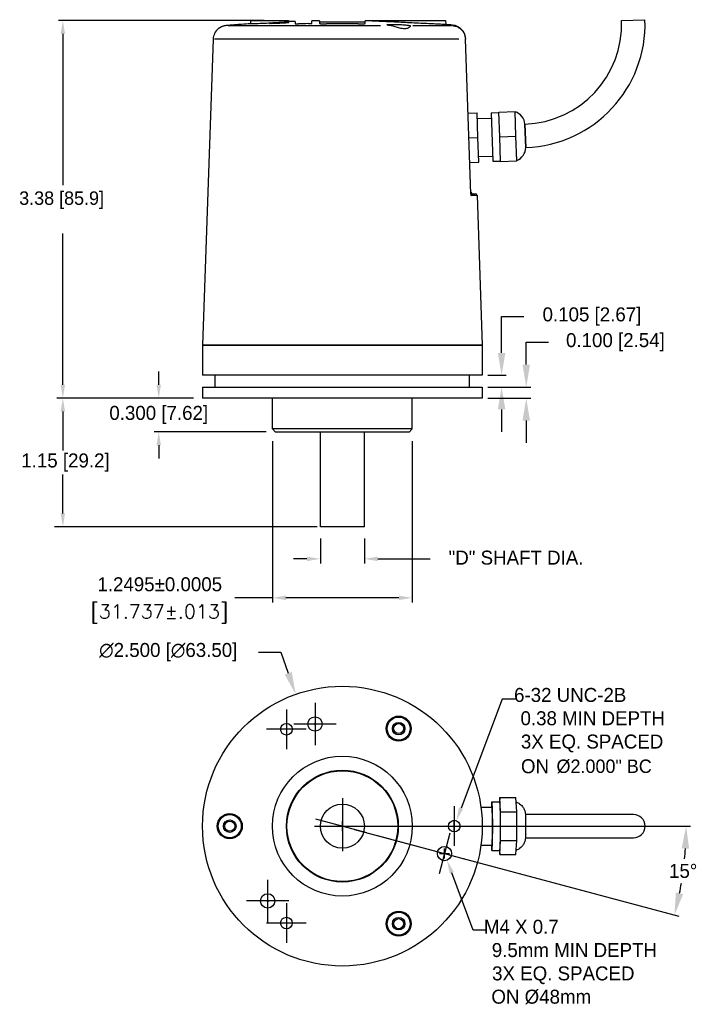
# Model space of a CAD drawing. Extents: x 0.6 to 6.65, y 0.96 to 9.76.
import ezdxf

# ---------------------------------------------------------------- set-up
doc = ezdxf.new("R2010")
doc.units = 0
doc.header["$MEASUREMENT"] = 0
doc.linetypes.add('CHAIN', pattern=[0.7087, 0.4724, -0.0591, 0.1181, -0.0591])
doc.layers.get('0').update_dxf_attribs({"linetype": 'CONTINUOUS'})
doc.layers.get('DEFPOINTS').update_dxf_attribs({"linetype": 'CONTINUOUS'})
for name, color, linetype in [('CENTER_MARK_ANSI_', 7, 'CONTINUOUS'), ('CENTERLINE_ANSI_', 7, 'CONTINUOUS'), ('DIMENSIONS_ANSI_', 3, 'CONTINUOUS'), ('VISIBLE_EDGES_ANSI_', 7, 'CONTINUOUS'), ('VISIBLE_TANGENT_EDGES_ANSI', 7, 'CONTINUOUS')]:
    doc.layers.add(name, color=color, linetype=linetype)
doc.styles.add('LABEL_TEXT__ANSI_', font='txt.shx', dxfattribs={"bigfont": 'bigfont.shx'})
doc.dimstyles.get("Standard").update_dxf_attribs({"dimscale": 0, "dimtxt": 0.125, "dimasz": 0.2, "dimexe": 0.04, "dimexo": 0.05, "dimgap": 0.045, "dimtad": 0, "dimtih": 1, "dimtoh": 1, "dimdec": 3, "dimzin": 0, "dimdsep": 46, "dimtxsty": 'STANDARD', "dimcen": 0.045, "dimadec": 0, "dimazin": 0, "dimtfac": 1, "dimtdec": 4, "dimtofl": 0, "dimtmove": 0, "dimatfit": 3, "dimfxl": 1, "dimtolj": 1, "dimtzin": 0, "dimarcsym": 0})

# ---------------------------------------------------------------- blocks, each defined once
blk = doc.blocks.new('*D9')
at = {"color": 0, "linetype": 'ByBlock'}
for p, q in [((3.5904, 2.5218), (6.4878, 1.7454)), ((3.5942, 2.5509), (6.5939, 2.5509))]:
    blk.add_line(p, q, dxfattribs=at)
for start, end in [(354.5179, 356.26936), (348.73064, 350.47269)]:
    blk.add_arc((3.4817, 2.5509), 3.0722, start, end, dxfattribs=at)
for points in [[(6.514, 2.3521), (6.5807, 2.3499), (6.5539, 2.5509)], [(6.5271, 1.9429), (6.4622, 1.9581), (6.4492, 1.7557)]]:
    blk.add_solid(points, dxfattribs=at)
at = {"layer": 'DEFPOINTS', "color": 0, "linetype": 'ByBlock'}
for p in [(3.4817, 2.5509), (3.5421, 2.5347), (3.5442, 2.5509), (6.5072, 2.0174)]:
    blk.add_point(p, dxfattribs=at)
at = {"color": 0, "linetype": 'ByBlock', "insert": (6.5276, 2.1499), "char_height": 0.125, "attachment_point": 5}
blk.add_mtext('\\A1;15°', dxfattribs=at)
blk = doc.blocks.new('*D10')
at = {"color": 0, "linetype": 'ByBlock'}
for p, q in [((4.9048, 6.7801), (4.9048, 7.1055)), ((4.9048, 7.1055), (5.1048, 7.1055)), ((4.7817, 6.5801), (4.9448, 6.5801)), ((4.7817, 6.4751), (4.9448, 6.4751)), ((4.9048, 6.2751), (4.9048, 6.0751))]:
    blk.add_line(p, q, dxfattribs=at)
for points in [[(4.8714, 6.7801), (4.9381, 6.7801), (4.9048, 6.5801)], [(4.8714, 6.2751), (4.9381, 6.2751), (4.9048, 6.4751)]]:
    blk.add_solid(points, dxfattribs=at)
at = {"layer": 'DEFPOINTS', "color": 0, "linetype": 'ByBlock'}
for p in [(4.7317, 6.5801), (4.9048, 6.5801), (4.7317, 6.4751)]:
    blk.add_point(p, dxfattribs=at)
at = {"color": 0, "linetype": 'ByBlock', "insert": (5.7123, 7.1055), "char_height": 0.125, "attachment_point": 5}
blk.add_mtext('\\A1;0.105 [2.67]', dxfattribs=at)
blk = doc.blocks.new('*D11')
at = {"color": 0, "linetype": 'ByBlock'}
for p, q in [((5.125, 6.6751), (5.125, 6.8751)), ((5.125, 6.8751), (5.325, 6.8751)), ((4.7817, 6.4751), (5.165, 6.4751)), ((4.7817, 6.3751), (5.165, 6.3751)), ((5.125, 6.1751), (5.125, 5.9751))]:
    blk.add_line(p, q, dxfattribs=at)
for points in [[(5.0916, 6.6751), (5.1583, 6.6751), (5.125, 6.4751)], [(5.0916, 6.1751), (5.1583, 6.1751), (5.125, 6.3751)]]:
    blk.add_solid(points, dxfattribs=at)
at = {"layer": 'DEFPOINTS', "color": 0, "linetype": 'ByBlock'}
for p in [(4.7317, 6.4751), (5.125, 6.4751), (4.7317, 6.3751)]:
    blk.add_point(p, dxfattribs=at)
at = {"color": 0, "linetype": 'ByBlock', "insert": (5.922, 6.8751), "char_height": 0.125, "attachment_point": 5}
blk.add_mtext('\\A1;0.100 [2.54]', dxfattribs=at)
blk = doc.blocks.new('*D12')
at = {"color": 0, "linetype": 'ByBlock'}
for p, q in [((2.731, 4.1063), (2.931, 4.1063)), ((2.931, 4.1063), (2.9978, 3.9177)), ((3.4817, 2.5059), (3.4817, 2.5959)), ((3.4367, 2.5509), (3.5267, 2.5509))]:
    blk.add_line(p, q, dxfattribs=at)
blk.add_solid([(3.0292, 3.9289), (2.9663, 3.9066), (3.0645, 3.7292)], dxfattribs=at)
at = {"layer": 'DEFPOINTS', "color": 0, "linetype": 'ByBlock'}
for p in [(3.0645, 3.7292), (3.8989, 1.3725)]:
    blk.add_point(p, dxfattribs=at)
at = {"color": 0, "linetype": 'ByBlock', "insert": (1.9256, 4.1063), "char_height": 0.125, "attachment_point": 5}
blk.add_mtext('\\A1;∅2.500 [∅63.50]', dxfattribs=at)

msp = doc.modelspace()

# ---------------------------------------------------------------- linework, layer by layer
at = {"color": 0, "linetype": 'ByBlock'}
for p, q in [((2.7817, 9.7501), (0.9437, 9.7501)), ((0.9837, 9.6301), (0.9837, 8.278)), ((0.9837, 6.4951), (0.9837, 7.8472)), ((1.8405, 6.4951), (1.8405, 6.6151)), ((2.1488, 6.3751), (1.8005, 6.3751)), ((3.4317, 6.3751), (2.2317, 6.3751)), ((0.9837, 6.2551), (0.9837, 5.9076)), ((2.8008, 6.0751), (1.8005, 6.0751)), ((2.8569, 5.9906), (2.8569, 4.5509)), ((4.1064, 5.9906), (4.1064, 4.5509)), ((1.8405, 5.9551), (1.8405, 5.8351)), ((0.9837, 5.3451), (0.9837, 5.6926)), ((3.2569, 5.2251), (0.9088, 5.2251)), ((3.2848, 5.1225), (3.2848, 4.8991)), ((3.6785, 5.1225), (3.6785, 4.8991)), ((3.1648, 4.9391), (3.0448, 4.9391)), ((3.7985, 4.9391), (4.2674, 4.9391)), ((2.8569, 4.5909), (2.5201, 4.5909)), ((3.9864, 4.5909), (2.9769, 4.5909)), ((4.9087, 3.6842), (4.5423, 2.7118)), ((5.0287, 3.6842), (4.9087, 3.6842)), ((4.4817, 2.5059), (4.4817, 2.5959)), ((4.4367, 2.5509), (4.5267, 2.5509)), ((4.3494, 2.3063), (4.4394, 2.3063)), ((4.3944, 2.2613), (4.3944, 2.3513)), ((4.652, 1.6206), (4.4591, 2.1341)), ((4.772, 1.6206), (4.652, 1.6206))]:
    msp.add_line(p, q, dxfattribs=at)
for points in [[(0.9637, 9.6301), (1.0037, 9.6301), (0.9837, 9.7501)], [(0.9637, 6.4951), (1.0037, 6.4951), (0.9837, 6.3751)], [(1.8205, 6.4951), (1.8605, 6.4951), (1.8405, 6.3751)], [(0.9637, 6.2551), (1.0037, 6.2551), (0.9837, 6.3751)], [(1.8205, 5.9551), (1.8605, 5.9551), (1.8405, 6.0751)], [(0.9637, 5.3451), (1.0037, 5.3451), (0.9837, 5.2251)], [(3.1648, 4.9591), (3.1648, 4.9191), (3.2848, 4.9391)], [(3.7985, 4.9591), (3.7985, 4.9191), (3.6785, 4.9391)], [(2.9769, 4.6109), (2.9769, 4.5709), (2.8569, 4.5909)], [(3.9864, 4.6109), (3.9864, 4.5709), (4.1064, 4.5909)], [(4.5236, 2.7189), (4.5611, 2.7048), (4.5, 2.5995)], [(4.4778, 2.1411), (4.4404, 2.127), (4.4169, 2.2464)]]:
    msp.add_solid(points, dxfattribs=at)
at = {"layer": 'CENTER_MARK_ANSI_', "linetype": 'CHAIN'}
for p, q in [((3.2371, 3.6528), (3.2371, 3.2744)), ((2.9817, 3.5941), (2.9817, 3.2397)), ((3.4263, 3.4636), (3.0479, 3.4636)), ((3.1589, 3.4169), (2.8045, 3.4169)), ((3.4817, 2.8009), (3.4817, 2.3008)), ((4.4817, 2.7281), (4.4817, 2.3737)), ((4.4433, 2.4891), (4.3454, 2.1236)), ((2.8136, 2.0719), (2.8136, 1.6935)), ((3.0028, 1.8827), (2.6244, 1.8827)), ((2.9817, 1.862), (2.9817, 1.5076)), ((3.1589, 1.6848), (2.8045, 1.6848))]:
    msp.add_line(p, q, dxfattribs=at)
at = {"layer": 'CENTERLINE_ANSI_', "linetype": 'CHAIN'}
for p, q in [((3.2402, 2.6156), (4.5771, 2.2573)), ((3.2316, 2.5509), (4.6589, 2.5509))]:
    msp.add_line(p, q, dxfattribs=at)
at = {"layer": 'DEFPOINTS', "color": 0, "linetype": 'ByBlock'}
for p in [(0.9837, 9.7501), (2.8317, 9.7501), (2.2317, 6.8501), (4.7317, 6.8501), (3.4817, 6.4751), (0.9837, 6.3751), (1.8405, 6.3751), (2.2317, 6.3751), (3.4817, 6.3751), (3.4817, 6.3751), (3.4817, 6.3751), (2.8819, 6.0751), (3.3568, 5.2251), (3.4097, 5.2251), (3.6065, 5.2251), (3.6785, 4.9391), (4.1064, 4.5909), (4.5, 2.5995), (4.4634, 2.5022), (4.3719, 2.3662), (4.4169, 2.2464)]:
    msp.add_point(p, dxfattribs=at)
at = {"layer": 'DIMENSIONS_ANSI_'}
for p, q in [((2.1509, 6.3751), (0.9285, 6.3751)), ((4.1064, 6.1001), (2.8569, 6.1001))]:
    msp.add_line(p, q, dxfattribs=at)
msp.add_circle((3.4817, 2.5509), 0.1968, dxfattribs=at)
at = {"layer": 'VISIBLE_EDGES_ANSI_'}
for p, q in [((2.6619, 9.7501), (2.6609, 9.7203)), ((2.6619, 9.7501), (3.0014, 9.7501)), ((3.0014, 9.7501), (3.0018, 9.7388)), ((3.0587, 9.7426), (3.0587, 9.721)), ((3.2087, 9.7254), (3.2087, 9.7469)), ((3.2787, 9.7483), (3.2787, 9.7237)), ((3.2787, 9.7383), (3.6847, 9.7383)), ((3.6847, 9.7237), (3.6847, 9.7483)), ((3.7048, 9.7501), (4.4046, 9.7501)), ((3.7048, 9.7501), (3.7048, 9.748)), ((4.4046, 9.7501), (4.4058, 9.7144)), ((5.9773, 9.7504), (6.1862, 9.7576)), ((2.3272, 9.5847), (2.2317, 6.8501)), ((4.5818, 9.5893), (4.5819, 9.5841)), ((4.5819, 9.5847), (4.5819, 9.5841)), ((4.6302, 8.2021), (4.5819, 9.5841)), ((4.605, 8.9224), (4.685, 8.9251)), ((4.6927, 8.7049), (4.685, 8.9251)), ((4.81, 8.9261), (4.88, 8.9286)), ((4.81, 8.9261), (4.8252, 8.4924)), ((4.8799, 8.932), (5.0248, 8.937)), ((4.8876, 8.7117), (4.8799, 8.932)), ((5.0325, 8.7167), (5.0248, 8.937)), ((4.6868, 8.8748), (4.8117, 8.8791)), ((5.1136, 8.8241), (5.1209, 8.6153)), ((4.8876, 8.7117), (5.0325, 8.7167)), ((4.8953, 8.4914), (4.8876, 8.7117)), ((5.0402, 8.4965), (5.0325, 8.7167)), ((4.6127, 8.7021), (4.6927, 8.7049)), ((4.7004, 8.4846), (4.6927, 8.7049)), ((4.6986, 8.535), (4.8235, 8.5393)), ((4.6204, 8.4818), (4.7004, 8.4846)), ((4.8252, 8.4924), (4.8951, 8.4948)), ((4.8953, 8.4914), (5.0402, 8.4965)), ((4.6302, 8.2021), (4.6305, 8.1935)), ((4.6453, 8.2021), (4.6694, 8.2021)), ((4.685, 8.187), (4.7317, 6.8501)), ((2.2317, 6.8501), (4.7317, 6.8501)), ((2.2317, 6.8501), (2.2317, 6.5801)), ((4.7317, 6.8501), (2.2317, 6.8501)), ((4.7317, 6.8501), (4.7317, 6.5801)), ((4.7317, 6.5801), (2.2317, 6.5801)), ((2.3442, 6.4751), (2.3442, 6.5801)), ((4.6192, 6.4751), (4.6192, 6.5801)), ((2.2317, 6.4751), (4.7317, 6.4751)), ((2.2317, 6.4751), (2.2317, 6.3751)), ((4.7317, 6.4751), (4.7317, 6.3751)), ((4.7317, 6.3751), (2.2317, 6.3751)), ((2.8569, 6.1001), (2.8569, 6.3751)), ((4.1064, 6.1001), (4.1064, 6.3751)), ((2.8819, 6.0751), (2.8569, 6.1001)), ((2.8819, 6.0751), (4.0814, 6.0751)), ((3.2848, 5.2251), (3.2848, 6.0751)), ((3.6785, 5.2251), (3.6785, 6.0751)), ((4.1064, 6.1001), (4.0814, 6.0751)), ((3.6785, 5.2251), (3.2848, 5.2251)), ((4.8176, 2.7679), (4.8876, 2.7679)), ((4.8876, 2.8054), (4.8853, 2.7679)), ((4.8953, 2.6781), (4.8876, 2.8054)), ((4.8876, 2.8054), (5.0325, 2.8054)), ((5.0402, 2.6781), (5.0325, 2.8054)), ((4.7201, 2.7209), (4.8176, 2.7209)), ((4.8953, 2.4236), (4.8953, 2.6781)), ((4.8953, 2.6781), (5.0402, 2.6781)), ((5.0402, 2.4236), (5.0402, 2.6781)), ((6.0824, 2.6554), (5.1181, 2.6554)), ((4.7201, 2.3809), (4.8176, 2.3809)), ((4.8876, 2.2964), (4.8953, 2.4236)), ((4.8953, 2.4236), (5.0402, 2.4236)), ((5.0325, 2.2964), (5.0402, 2.4236)), ((5.1181, 2.4464), (6.0824, 2.4464)), ((4.8176, 2.3339), (4.8876, 2.3339)), ((4.8853, 2.3339), (4.8876, 2.2964)), ((4.8876, 2.2964), (5.0325, 2.2964))]:
    msp.add_line(p, q, dxfattribs=at)
at = {"layer": 'VISIBLE_EDGES_ANSI_', "flags": 128}
for points in [[(2.4461, 9.7049), (2.4406, 9.7043), (2.4353, 9.7035), (2.4301, 9.7025), (2.425, 9.7014), (2.4202, 9.7002), (2.4155, 9.6988), (2.4111, 9.6973), (2.4068, 9.6957), (2.4028, 9.694), (2.399, 9.6924), (2.3954, 9.6906), (2.392, 9.6889), (2.3889, 9.6872), (2.386, 9.6856), (2.3833, 9.684), (2.3809, 9.6825), (2.3788, 9.6811), (2.3769, 9.6798), (2.3753, 9.6787), (2.374, 9.6777), (2.3729, 9.6769), (2.3722, 9.6764), (2.3717, 9.676), (2.3716, 9.6759)], [(2.5795, 9.7161), (2.5792, 9.7161), (2.5783, 9.716), (2.5768, 9.7158), (2.5746, 9.7157), (2.5718, 9.7154), (2.5684, 9.7151), (2.5644, 9.7148), (2.5599, 9.7144), (2.555, 9.714), (2.5498, 9.7136), (2.5441, 9.7131), (2.5379, 9.7126), (2.5312, 9.712), (2.5242, 9.7114), (2.5168, 9.7108), (2.5092, 9.7102), (2.5013, 9.7095), (2.4934, 9.7088), (2.4855, 9.7082), (2.4776, 9.7075), (2.4698, 9.7069), (2.4619, 9.7062), (2.454, 9.7055), (2.4461, 9.7049)], [(3.0018, 9.7388), (3.0007, 9.7384), (2.9973, 9.7379), (2.9916, 9.7372), (2.9836, 9.7365), (2.9735, 9.7357), (2.9617, 9.7348), (2.9485, 9.7338), (2.9336, 9.7328), (2.9169, 9.7317), (2.899, 9.7306), (2.88, 9.7294), (2.8605, 9.7283), (2.841, 9.7272), (2.8218, 9.7262), (2.8023, 9.7251), (2.7828, 9.7242), (2.7639, 9.7232), (2.7459, 9.7224), (2.7292, 9.7217), (2.7143, 9.7211), (2.7011, 9.7206), (2.6892, 9.7202), (2.6791, 9.72), (2.6711, 9.7198), (2.6654, 9.7199), (2.662, 9.72), (2.6609, 9.7203)], [(2.8307, 9.7233), (2.833, 9.7242), (2.8399, 9.7253), (2.8509, 9.7265), (2.8651, 9.7276), (2.8826, 9.7289), (2.9019, 9.73), (2.9215, 9.731), (2.9411, 9.7318), (2.9598, 9.7323), (2.9757, 9.7326), (2.9884, 9.7326), (2.9975, 9.7324), (3.0021, 9.7318), (3.0021, 9.7311), (2.9975, 9.7301), (2.9884, 9.7289), (2.9758, 9.7278), (2.9599, 9.7266), (2.9413, 9.7254), (2.9216, 9.7243), (2.9021, 9.7234), (2.8827, 9.7227), (2.8652, 9.7223), (2.851, 9.7221), (2.8399, 9.7223), (2.833, 9.7227), (2.8307, 9.7233)], [(3.0587, 9.721), (3.0588, 9.7209), (3.059, 9.7208), (3.0593, 9.7207), (3.0597, 9.7206), (3.0603, 9.7205), (3.061, 9.7204), (3.0619, 9.7203), (3.0629, 9.7202), (3.064, 9.7201), (3.0652, 9.7201), (3.0664, 9.72), (3.0678, 9.72), (3.0692, 9.72), (3.0708, 9.7199), (3.0724, 9.7199), (3.0741, 9.7199), (3.0759, 9.7199), (3.0778, 9.7199), (3.0798, 9.7199), (3.0817, 9.72), (3.0837, 9.72), (3.0857, 9.7201), (3.0877, 9.7201), (3.0897, 9.7202)], [(3.1777, 9.7227), (3.1797, 9.7228), (3.1817, 9.7228), (3.1837, 9.7229), (3.1857, 9.723), (3.1876, 9.7231), (3.1896, 9.7232), (3.1914, 9.7233), (3.1933, 9.7234), (3.195, 9.7235), (3.1966, 9.7236), (3.1982, 9.7237), (3.1996, 9.7238), (3.201, 9.7239), (3.2022, 9.7241), (3.2034, 9.7242), (3.2045, 9.7243), (3.2055, 9.7245), (3.2063, 9.7246), (3.2071, 9.7247), (3.2076, 9.7249), (3.2081, 9.725), (3.2084, 9.7251), (3.2086, 9.7253), (3.2087, 9.7254)], [(3.2787, 9.7237), (3.2788, 9.7235), (3.2792, 9.7232), (3.2799, 9.723), (3.2808, 9.7227), (3.282, 9.7225), (3.2834, 9.7223), (3.2851, 9.7221), (3.2871, 9.7218), (3.2893, 9.7216), (3.2916, 9.7215), (3.2942, 9.7213), (3.2969, 9.7211), (3.2997, 9.721), (3.3028, 9.7209), (3.3061, 9.7208), (3.3096, 9.7207), (3.3132, 9.7206), (3.317, 9.7205), (3.3208, 9.7205), (3.3248, 9.7204), (3.3288, 9.7204), (3.3328, 9.7204), (3.3368, 9.7205), (3.3407, 9.7205)], [(3.6227, 9.7205), (3.6266, 9.7205), (3.6306, 9.7204), (3.6346, 9.7204), (3.6386, 9.7204), (3.6426, 9.7205), (3.6464, 9.7205), (3.6502, 9.7206), (3.6538, 9.7207), (3.6573, 9.7208), (3.6606, 9.7209), (3.6637, 9.721), (3.6665, 9.7211), (3.6692, 9.7213), (3.6718, 9.7215), (3.6741, 9.7216), (3.6763, 9.7218), (3.6783, 9.7221), (3.68, 9.7223), (3.6814, 9.7225), (3.6826, 9.7227), (3.6835, 9.723), (3.6842, 9.7232), (3.6846, 9.7235), (3.6847, 9.7237)], [(4.4058, 9.7144), (4.4052, 9.7144), (4.4036, 9.7145), (4.4008, 9.7146), (4.3968, 9.7148), (4.3917, 9.7151), (4.3855, 9.7154), (4.3781, 9.7157), (4.3696, 9.7161), (4.3601, 9.7166), (4.3495, 9.7171), (4.3381, 9.7176), (4.326, 9.7182), (4.3131, 9.7188), (4.2997, 9.7195), (4.2853, 9.7202), (4.27, 9.7209), (4.2539, 9.7217), (4.2369, 9.7225), (4.2193, 9.7233), (4.2011, 9.7242), (4.1823, 9.7251), (4.1631, 9.726), (4.1436, 9.727), (4.1239, 9.7279), (4.1041, 9.7289), (4.0844, 9.7298), (4.0649, 9.7307), (4.0456, 9.7317), (4.0262, 9.7326), (4.0065, 9.7335), (3.9867, 9.7345), (3.967, 9.7354), (3.9475, 9.7364), (3.9283, 9.7373), (3.9096, 9.7382), (3.8913, 9.739), (3.8737, 9.7399), (3.8567, 9.7407), (3.8406, 9.7415), (3.8253, 9.7422), (3.8109, 9.7429), (3.7975, 9.7435), (3.7846, 9.7442), (3.7724, 9.7447), (3.761, 9.7453), (3.7505, 9.7458), (3.741, 9.7462), (3.7324, 9.7466), (3.7251, 9.747), (3.7188, 9.7473), (3.7138, 9.7475), (3.7098, 9.7477), (3.707, 9.7479), (3.7053, 9.7479), (3.7048, 9.748)], [(3.8807, 9.7117), (3.8814, 9.7126), (3.8836, 9.7134), (3.8874, 9.7141), (3.8927, 9.7147), (3.8993, 9.7152), (3.907, 9.7156), (3.9156, 9.7159), (3.9254, 9.716), (3.9363, 9.7161), (3.948, 9.716), (3.9602, 9.7157), (3.9727, 9.7154), (3.9849, 9.7149), (3.9972, 9.7143), (4.0096, 9.7136), (4.0219, 9.7129), (4.0335, 9.712), (4.0444, 9.711), (4.0542, 9.7101), (4.0628, 9.7091), (4.0704, 9.708), (4.077, 9.707), (4.0823, 9.7059), (4.0861, 9.7049)], [(3.9129, 9.7049), (3.9105, 9.7051), (3.9082, 9.7054), (3.9059, 9.7057), (3.9037, 9.706), (3.9016, 9.7063), (3.8995, 9.7066), (3.8975, 9.7069), (3.8956, 9.7072), (3.8939, 9.7075), (3.8922, 9.7078), (3.8906, 9.7081), (3.8891, 9.7083), (3.8878, 9.7086), (3.8865, 9.7089), (3.8854, 9.7092), (3.8844, 9.7095), (3.8836, 9.7098), (3.8828, 9.7101), (3.8822, 9.7104), (3.8816, 9.7107), (3.8812, 9.7109), (3.8809, 9.7112), (3.8807, 9.7114), (3.8807, 9.7117)], [(4.0861, 9.7049), (4.0884, 9.7032), (4.089, 9.7006), (4.088, 9.6974), (4.0855, 9.6937), (4.0817, 9.69), (4.0767, 9.6864), (4.0707, 9.683), (4.0636, 9.6801), (4.0556, 9.6779), (4.0467, 9.6764), (4.0369, 9.6759), (4.0265, 9.6764), (4.016, 9.6777), (4.0053, 9.6798), (3.9947, 9.6824), (3.9843, 9.6854), (3.974, 9.6885), (3.9641, 9.6917), (3.9544, 9.6947), (3.9451, 9.6975), (3.9363, 9.7001), (3.9279, 9.7022), (3.9201, 9.7038), (3.9129, 9.7049)], [(4.4673, 9.7049), (4.4747, 9.704), (4.4821, 9.7027), (4.4894, 9.7009), (4.4966, 9.6987), (4.5037, 9.6961), (4.5106, 9.693), (4.5173, 9.6896), (4.5237, 9.6857), (4.53, 9.6815), (4.536, 9.6769), (4.5417, 9.6719), (4.5471, 9.6666), (4.5521, 9.661), (4.5568, 9.6551), (4.5612, 9.6489), (4.5652, 9.6425), (4.5688, 9.6358), (4.572, 9.6289), (4.5747, 9.6218), (4.5771, 9.6146), (4.5789, 9.6072), (4.5804, 9.5998), (4.5814, 9.5923), (4.5819, 9.5847)], [(4.6305, 8.1935), (4.6305, 8.1932), (4.6305, 8.1928), (4.6305, 8.1925), (4.6306, 8.1922), (4.6306, 8.1918), (4.6306, 8.1915), (4.6306, 8.1912), (4.6307, 8.1909), (4.6307, 8.1906), (4.6307, 8.1903), (4.6308, 8.19), (4.6308, 8.1897), (4.6309, 8.1894), (4.6309, 8.1892), (4.6309, 8.1889), (4.631, 8.1887), (4.631, 8.1884), (4.6311, 8.1882), (4.6311, 8.188), (4.6312, 8.1878), (4.6312, 8.1876), (4.6313, 8.1874), (4.6314, 8.1872), (4.6314, 8.187)], [(5.0348, 2.7671), (5.0439, 2.7634), (5.0521, 2.7594), (5.0594, 2.7551), (5.0659, 2.7507), (5.0765, 2.7421), (5.0847, 2.7339), (5.0909, 2.7266), (5.0957, 2.7202), (5.0994, 2.7145), (5.1023, 2.7095), (5.1065, 2.7011), (5.1093, 2.6946), (5.1112, 2.6894), (5.1125, 2.6852), (5.1143, 2.6785), (5.1154, 2.6737), (5.1167, 2.6668), (5.1174, 2.6618), (5.1179, 2.6577), (5.1185, 2.6506), (5.1194, 2.637), (5.1197, 2.6296), (5.12, 2.6217)], [(5.12, 2.4801), (5.1197, 2.4722), (5.1194, 2.4648), (5.1185, 2.4511), (5.1179, 2.4441), (5.1175, 2.4401), (5.1167, 2.4351), (5.1154, 2.428), (5.1144, 2.4233), (5.1126, 2.4167), (5.1111, 2.4123), (5.1092, 2.4071), (5.1065, 2.4006), (5.1023, 2.3923), (5.0994, 2.3873), (5.0957, 2.3816), (5.0909, 2.3751), (5.0847, 2.3678), (5.0765, 2.3597), (5.0659, 2.351), (5.0594, 2.3466), (5.052, 2.3424), (5.0438, 2.3383), (5.0348, 2.3347)]]:
    msp.add_lwpolyline(points, dxfattribs=at)
at = {"layer": 'VISIBLE_EDGES_ANSI_'}
for points in [[(3.6227, 9.7205, 0), (3.6205, 9.7205, 0), (3.6183, 9.7205, 0), (3.6161, 9.7206, 0), (3.6139, 9.7206, 0), (3.6117, 9.7206, 0), (3.6095, 9.7206, 0), (3.6073, 9.7207, 0), (3.6051, 9.7207, 0), (3.6029, 9.7207, 0), (3.6007, 9.7207, 0), (3.5985, 9.7208, 0), (3.5963, 9.7208, 0), (3.5941, 9.7208, 0), (3.5918, 9.7208, 0), (3.5896, 9.7208, 0), (3.5874, 9.7209, 0), (3.5852, 9.7209, 0), (3.583, 9.7209, 0), (3.5808, 9.7209, 0), (3.5786, 9.7209, 0), (3.5764, 9.7209, 0), (3.5742, 9.721, 0), (3.572, 9.721, 0), (3.5698, 9.721, 0), (3.5676, 9.721, 0), (3.5654, 9.721, 0), (3.5632, 9.721, 0), (3.561, 9.7211, 0), (3.5588, 9.7211, 0), (3.5566, 9.7211, 0), (3.5544, 9.7211, 0), (3.5522, 9.7211, 0), (3.55, 9.7211, 0), (3.5478, 9.7211, 0), (3.5456, 9.7211, 0), (3.5434, 9.7212, 0), (3.5412, 9.7212, 0), (3.539, 9.7212, 0), (3.5368, 9.7212, 0), (3.5346, 9.7212, 0), (3.5324, 9.7212, 0), (3.5302, 9.7212, 0), (3.528, 9.7212, 0), (3.5258, 9.7212, 0), (3.5236, 9.7212, 0), (3.5213, 9.7213, 0), (3.5191, 9.7213, 0), (3.5169, 9.7213, 0), (3.5147, 9.7213, 0), (3.5125, 9.7213, 0), (3.5103, 9.7213, 0), (3.5081, 9.7213, 0), (3.5059, 9.7213, 0), (3.5037, 9.7213, 0), (3.5015, 9.7213, 0), (3.4993, 9.7213, 0), (3.4971, 9.7213, 0), (3.4949, 9.7213, 0), (3.4927, 9.7213, 0), (3.4905, 9.7213, 0), (3.4883, 9.7213, 0), (3.4861, 9.7213, 0), (3.4839, 9.7213, 0), (3.4817, 9.7213, 0), (3.4795, 9.7213, 0), (3.4773, 9.7213, 0), (3.4751, 9.7213, 0), (3.4729, 9.7213, 0), (3.4707, 9.7213, 0), (3.4685, 9.7213, 0), (3.4663, 9.7213, 0), (3.4641, 9.7213, 0), (3.4619, 9.7213, 0), (3.4597, 9.7213, 0), (3.4575, 9.7213, 0), (3.4553, 9.7213, 0), (3.4531, 9.7213, 0), (3.4508, 9.7213, 0), (3.4487, 9.7213, 0), (3.4464, 9.7213, 0), (3.4442, 9.7213, 0), (3.442, 9.7213, 0), (3.4398, 9.7212, 0), (3.4376, 9.7212, 0), (3.4354, 9.7212, 0), (3.4332, 9.7212, 0), (3.431, 9.7212, 0), (3.4288, 9.7212, 0), (3.4266, 9.7212, 0), (3.4244, 9.7212, 0), (3.4222, 9.7212, 0), (3.42, 9.7212, 0), (3.4178, 9.7211, 0), (3.4156, 9.7211, 0), (3.4134, 9.7211, 0), (3.4112, 9.7211, 0), (3.409, 9.7211, 0), (3.4068, 9.7211, 0), (3.4046, 9.7211, 0), (3.4024, 9.7211, 0), (3.4002, 9.721, 0), (3.398, 9.721, 0), (3.3958, 9.721, 0), (3.3936, 9.721, 0), (3.3914, 9.721, 0), (3.3892, 9.721, 0), (3.387, 9.7209, 0), (3.3848, 9.7209, 0), (3.3826, 9.7209, 0), (3.3803, 9.7209, 0), (3.3782, 9.7209, 0), (3.3759, 9.7209, 0), (3.3737, 9.7208, 0), (3.3715, 9.7208, 0), (3.3693, 9.7208, 0), (3.3671, 9.7208, 0), (3.3649, 9.7208, 0), (3.3627, 9.7207, 0), (3.3605, 9.7207, 0), (3.3583, 9.7207, 0), (3.3561, 9.7207, 0), (3.3539, 9.7206, 0), (3.3517, 9.7206, 0), (3.3495, 9.7206, 0), (3.3473, 9.7206, 0), (3.3451, 9.7205, 0), (3.3429, 9.7205, 0), (3.3407, 9.7205, 0)], [(4.8129, 2.3809, 0), (4.8131, 2.3763, 0), (4.8133, 2.3718, 0), (4.8136, 2.3677, 0), (4.8138, 2.3637, 0), (4.814, 2.36, 0), (4.8142, 2.3565, 0), (4.8145, 2.3532, 0), (4.8147, 2.3502, 0), (4.815, 2.3474, 0), (4.8152, 2.3449, 0), (4.8155, 2.3426, 0), (4.8157, 2.3406, 0), (4.816, 2.3389, 0), (4.8163, 2.3374, 0), (4.8165, 2.3362, 0), (4.8168, 2.3352, 0), (4.817, 2.3345, 0), (4.8173, 2.334, 0), (4.8176, 2.3339, 0), (4.8178, 2.334, 0), (4.8181, 2.3343, 0), (4.8184, 2.335, 0), (4.8186, 2.3358, 0), (4.8189, 2.337, 0), (4.8191, 2.3384, 0), (4.8194, 2.3401, 0), (4.8197, 2.342, 0), (4.8199, 2.3442, 0), (4.8202, 2.3467, 0), (4.8204, 2.3493, 0), (4.8207, 2.3523, 0), (4.8209, 2.3555, 0), (4.8211, 2.3589, 0), (4.8214, 2.3626, 0), (4.8216, 2.3665, 0), (4.8218, 2.3706, 0), (4.822, 2.3749, 0), (4.8223, 2.3795, 0), (4.8225, 2.3842, 0), (4.8227, 2.3892, 0), (4.8228, 2.3944, 0), (4.823, 2.3997, 0), (4.8232, 2.4053, 0), (4.8234, 2.411, 0), (4.8236, 2.4169, 0), (4.8237, 2.423, 0), (4.8239, 2.4292, 0), (4.824, 2.4355, 0), (4.8242, 2.442, 0), (4.8243, 2.4487, 0), (4.8244, 2.4554, 0), (4.8245, 2.4623, 0), (4.8246, 2.4693, 0), (4.8247, 2.4764, 0), (4.8248, 2.4836, 0), (4.8249, 2.4909, 0), (4.825, 2.4982, 0), (4.825, 2.5056, 0), (4.8251, 2.5131, 0), (4.8251, 2.5206, 0), (4.8251, 2.5281, 0), (4.8252, 2.5357, 0), (4.8252, 2.5433, 0), (4.8252, 2.5509, 0), (4.8252, 2.5585, 0), (4.8252, 2.5661, 0), (4.8251, 2.5736, 0), (4.8251, 2.5812, 0), (4.8251, 2.5887, 0), (4.825, 2.5961, 0), (4.825, 2.6035, 0), (4.8249, 2.6109, 0), (4.8248, 2.6181, 0), (4.8247, 2.6253, 0), (4.8246, 2.6324, 0), (4.8245, 2.6394, 0), (4.8244, 2.6463, 0), (4.8243, 2.6531, 0), (4.8242, 2.6597, 0), (4.824, 2.6662, 0), (4.8239, 2.6726, 0), (4.8237, 2.6788, 0), (4.8236, 2.6848, 0), (4.8234, 2.6907, 0), (4.8232, 2.6965, 0), (4.823, 2.702, 0), (4.8228, 2.7074, 0), (4.8227, 2.7125, 0), (4.8225, 2.7175, 0), (4.8223, 2.7223, 0), (4.822, 2.7268, 0), (4.8218, 2.7312, 0), (4.8216, 2.7353, 0), (4.8214, 2.7392, 0), (4.8211, 2.7428, 0), (4.8209, 2.7463, 0), (4.8207, 2.7494, 0), (4.8204, 2.7524, 0), (4.8202, 2.7551, 0), (4.8199, 2.7575, 0), (4.8197, 2.7597, 0), (4.8194, 2.7616, 0), (4.8191, 2.7633, 0), (4.8189, 2.7647, 0), (4.8186, 2.7659, 0), (4.8184, 2.7668, 0), (4.8181, 2.7674, 0), (4.8178, 2.7678, 0), (4.8176, 2.7679, 0), (4.8173, 2.7677, 0), (4.817, 2.7673, 0), (4.8168, 2.7666, 0), (4.8165, 2.7656, 0), (4.8163, 2.7643, 0), (4.816, 2.7629, 0), (4.8157, 2.7611, 0), (4.8155, 2.7591, 0), (4.8152, 2.7568, 0), (4.815, 2.7543, 0), (4.8147, 2.7515, 0), (4.8145, 2.7485, 0), (4.8142, 2.7453, 0), (4.814, 2.7418, 0), (4.8138, 2.738, 0), (4.8136, 2.7341, 0), (4.8133, 2.7299, 0), (4.8131, 2.7255, 0), (4.8129, 2.7209, 0)], [(4.8876, 2.3339, 0), (4.8877, 2.3339, 0), (4.8879, 2.3341, 0), (4.8881, 2.3345, 0), (4.8883, 2.3349, 0), (4.8885, 2.3355, 0), (4.8887, 2.3362, 0), (4.8889, 2.3371, 0), (4.889, 2.338, 0), (4.8892, 2.3391, 0), (4.8894, 2.3404, 0), (4.8896, 2.3417, 0), (4.8898, 2.3432, 0), (4.8899, 2.3448, 0), (4.8901, 2.3466, 0), (4.8903, 2.3484, 0), (4.8905, 2.3504, 0), (4.8906, 2.3525, 0), (4.8908, 2.3547, 0), (4.891, 2.357, 0), (4.8911, 2.3595, 0), (4.8913, 2.3621, 0), (4.8915, 2.3647, 0), (4.8916, 2.3675, 0), (4.8918, 2.3704, 0), (4.8919, 2.3735, 0), (4.8921, 2.3766, 0), (4.8922, 2.3798, 0), (4.8924, 2.3831, 0), (4.8925, 2.3866, 0), (4.8926, 2.3901, 0), (4.8928, 2.3937, 0), (4.8929, 2.3974, 0), (4.893, 2.4012, 0), (4.8932, 2.4051, 0), (4.8933, 2.4091, 0), (4.8934, 2.4132, 0), (4.8935, 2.4174, 0), (4.8937, 2.4216, 0), (4.8938, 2.4259, 0), (4.8939, 2.4303, 0), (4.894, 2.4348, 0), (4.8941, 2.4393, 0), (4.8942, 2.4439, 0), (4.8942, 2.4486, 0), (4.8943, 2.4533, 0), (4.8944, 2.4581, 0), (4.8945, 2.4629, 0), (4.8946, 2.4678, 0), (4.8946, 2.4728, 0), (4.8947, 2.4778, 0), (4.8948, 2.4828, 0), (4.8948, 2.4879, 0), (4.8949, 2.493, 0), (4.8949, 2.4981, 0), (4.895, 2.5033, 0), (4.895, 2.5085, 0), (4.895, 2.5138, 0), (4.8951, 2.519, 0), (4.8951, 2.5243, 0), (4.8951, 2.5296, 0), (4.8951, 2.5349, 0), (4.8951, 2.5402, 0), (4.8951, 2.5455, 0), (4.8951, 2.5509, 0), (4.8951, 2.5562, 0), (4.8951, 2.5615, 0), (4.8951, 2.5668, 0), (4.8951, 2.5721, 0), (4.8951, 2.5774, 0), (4.8951, 2.5827, 0), (4.895, 2.588, 0), (4.895, 2.5932, 0), (4.895, 2.5984, 0), (4.8949, 2.6036, 0), (4.8949, 2.6088, 0), (4.8948, 2.6139, 0), (4.8948, 2.6189, 0), (4.8947, 2.624, 0), (4.8946, 2.629, 0), (4.8946, 2.6339, 0), (4.8945, 2.6388, 0), (4.8944, 2.6437, 0), (4.8943, 2.6484, 0), (4.8942, 2.6532, 0), (4.8942, 2.6578, 0), (4.8941, 2.6624, 0), (4.894, 2.667, 0), (4.8939, 2.6714, 0), (4.8938, 2.6758, 0), (4.8937, 2.6801, 0), (4.8935, 2.6844, 0), (4.8934, 2.6885, 0), (4.8933, 2.6926, 0), (4.8932, 2.6966, 0), (4.893, 2.7005, 0), (4.8929, 2.7043, 0), (4.8928, 2.708, 0), (4.8926, 2.7117, 0), (4.8925, 2.7152, 0), (4.8924, 2.7186, 0), (4.8922, 2.7219, 0), (4.8921, 2.7252, 0), (4.8919, 2.7283, 0), (4.8918, 2.7313, 0), (4.8916, 2.7342, 0), (4.8915, 2.737, 0), (4.8913, 2.7397, 0), (4.8911, 2.7422, 0), (4.891, 2.7447, 0), (4.8908, 2.747, 0), (4.8906, 2.7492, 0), (4.8905, 2.7513, 0), (4.8903, 2.7533, 0), (4.8901, 2.7552, 0), (4.8899, 2.7569, 0), (4.8898, 2.7585, 0), (4.8896, 2.76, 0), (4.8894, 2.7614, 0), (4.8892, 2.7626, 0), (4.889, 2.7637, 0), (4.8889, 2.7647, 0), (4.8887, 2.7655, 0), (4.8885, 2.7662, 0), (4.8883, 2.7668, 0), (4.8881, 2.7673, 0), (4.8879, 2.7676, 0), (4.8877, 2.7678, 0), (4.8876, 2.7679, 0)], [(4.8176, 2.3809, 0), (4.8178, 2.3809, 0), (4.8179, 2.3811, 0), (4.8181, 2.3813, 0), (4.8182, 2.3817, 0), (4.8183, 2.3822, 0), (4.8185, 2.3827, 0), (4.8186, 2.3834, 0), (4.8188, 2.3841, 0), (4.8189, 2.385, 0), (4.819, 2.386, 0), (4.8192, 2.387, 0), (4.8193, 2.3882, 0), (4.8195, 2.3895, 0), (4.8196, 2.3908, 0), (4.8197, 2.3923, 0), (4.8199, 2.3938, 0), (4.82, 2.3955, 0), (4.8201, 2.3972, 0), (4.8203, 2.399, 0), (4.8204, 2.4009, 0), (4.8205, 2.403, 0), (4.8207, 2.4051, 0), (4.8208, 2.4072, 0), (4.8209, 2.4095, 0), (4.821, 2.4119, 0), (4.8211, 2.4143, 0), (4.8213, 2.4169, 0), (4.8214, 2.4195, 0), (4.8215, 2.4221, 0), (4.8216, 2.4249, 0), (4.8217, 2.4278, 0), (4.8218, 2.4307, 0), (4.8219, 2.4337, 0), (4.822, 2.4367, 0), (4.8221, 2.4398, 0), (4.8222, 2.443, 0), (4.8223, 2.4463, 0), (4.8224, 2.4496, 0), (4.8225, 2.453, 0), (4.8225, 2.4564, 0), (4.8226, 2.4599, 0), (4.8227, 2.4635, 0), (4.8228, 2.4671, 0), (4.8228, 2.4707, 0), (4.8229, 2.4744, 0), (4.823, 2.4782, 0), (4.823, 2.482, 0), (4.8231, 2.4858, 0), (4.8231, 2.4897, 0), (4.8232, 2.4936, 0), (4.8232, 2.4975, 0), (4.8233, 2.5015, 0), (4.8233, 2.5055, 0), (4.8234, 2.5096, 0), (4.8234, 2.5136, 0), (4.8234, 2.5177, 0), (4.8235, 2.5218, 0), (4.8235, 2.5259, 0), (4.8235, 2.5301, 0), (4.8235, 2.5342, 0), (4.8235, 2.5384, 0), (4.8235, 2.5425, 0), (4.8235, 2.5467, 0), (4.8235, 2.5509, 0), (4.8235, 2.555, 0), (4.8235, 2.5592, 0), (4.8235, 2.5634, 0), (4.8235, 2.5675, 0), (4.8235, 2.5717, 0), (4.8235, 2.5758, 0), (4.8235, 2.5799, 0), (4.8234, 2.584, 0), (4.8234, 2.5881, 0), (4.8234, 2.5922, 0), (4.8233, 2.5962, 0), (4.8233, 2.6002, 0), (4.8232, 2.6042, 0), (4.8232, 2.6081, 0), (4.8231, 2.612, 0), (4.8231, 2.6159, 0), (4.823, 2.6198, 0), (4.823, 2.6236, 0), (4.8229, 2.6273, 0), (4.8228, 2.631, 0), (4.8228, 2.6347, 0), (4.8227, 2.6383, 0), (4.8226, 2.6418, 0), (4.8225, 2.6453, 0), (4.8225, 2.6488, 0), (4.8224, 2.6521, 0), (4.8223, 2.6555, 0), (4.8222, 2.6587, 0), (4.8221, 2.6619, 0), (4.822, 2.665, 0), (4.8219, 2.6681, 0), (4.8218, 2.6711, 0), (4.8217, 2.674, 0), (4.8216, 2.6768, 0), (4.8215, 2.6796, 0), (4.8214, 2.6823, 0), (4.8213, 2.6849, 0), (4.8211, 2.6874, 0), (4.821, 2.6899, 0), (4.8209, 2.6922, 0), (4.8208, 2.6945, 0), (4.8207, 2.6967, 0), (4.8205, 2.6988, 0), (4.8204, 2.7008, 0), (4.8203, 2.7027, 0), (4.8201, 2.7045, 0), (4.82, 2.7063, 0), (4.8199, 2.7079, 0), (4.8197, 2.7095, 0), (4.8196, 2.7109, 0), (4.8195, 2.7123, 0), (4.8193, 2.7136, 0), (4.8192, 2.7147, 0), (4.819, 2.7158, 0), (4.8189, 2.7167, 0), (4.8188, 2.7176, 0), (4.8186, 2.7184, 0), (4.8185, 2.719, 0), (4.8183, 2.7196, 0), (4.8182, 2.7201, 0), (4.8181, 2.7204, 0), (4.8179, 2.7207, 0), (4.8178, 2.7208, 0), (4.8176, 2.7209, 0)], [(5.12, 2.4801, 0), (5.12, 2.481, 0), (5.12, 2.4819, 0), (5.12, 2.4828, 0), (5.1201, 2.4837, 0), (5.1201, 2.4847, 0), (5.1201, 2.4856, 0), (5.1202, 2.4866, 0), (5.1202, 2.4875, 0), (5.1202, 2.4885, 0), (5.1202, 2.4895, 0), (5.1203, 2.4905, 0), (5.1203, 2.4915, 0), (5.1203, 2.4925, 0), (5.1203, 2.4935, 0), (5.1204, 2.4945, 0), (5.1204, 2.4955, 0), (5.1204, 2.4966, 0), (5.1204, 2.4976, 0), (5.1204, 2.4987, 0), (5.1205, 2.4997, 0), (5.1205, 2.5008, 0), (5.1205, 2.5018, 0), (5.1205, 2.5029, 0), (5.1205, 2.504, 0), (5.1206, 2.5051, 0), (5.1206, 2.5062, 0), (5.1206, 2.5073, 0), (5.1206, 2.5084, 0), (5.1206, 2.5095, 0), (5.1207, 2.5106, 0), (5.1207, 2.5118, 0), (5.1207, 2.5129, 0), (5.1207, 2.514, 0), (5.1207, 2.5152, 0), (5.1207, 2.5163, 0), (5.1207, 2.5174, 0), (5.1208, 2.5186, 0), (5.1208, 2.5198, 0), (5.1208, 2.5209, 0), (5.1208, 2.5221, 0), (5.1208, 2.5232, 0), (5.1208, 2.5244, 0), (5.1208, 2.5256, 0), (5.1208, 2.5268, 0), (5.1208, 2.528, 0), (5.1208, 2.5292, 0), (5.1209, 2.5303, 0), (5.1209, 2.5315, 0), (5.1209, 2.5327, 0), (5.1209, 2.5339, 0), (5.1209, 2.5351, 0), (5.1209, 2.5363, 0), (5.1209, 2.5375, 0), (5.1209, 2.5387, 0), (5.1209, 2.54, 0), (5.1209, 2.5412, 0), (5.1209, 2.5424, 0), (5.1209, 2.5436, 0), (5.1209, 2.5448, 0), (5.1209, 2.546, 0), (5.1209, 2.5472, 0), (5.1209, 2.5484, 0), (5.1209, 2.5497, 0), (5.1209, 2.5509, 0), (5.1209, 2.5521, 0), (5.1209, 2.5533, 0), (5.1209, 2.5545, 0), (5.1209, 2.5557, 0), (5.1209, 2.5569, 0), (5.1209, 2.5582, 0), (5.1209, 2.5594, 0), (5.1209, 2.5606, 0), (5.1209, 2.5618, 0), (5.1209, 2.563, 0), (5.1209, 2.5642, 0), (5.1209, 2.5654, 0), (5.1209, 2.5666, 0), (5.1209, 2.5678, 0), (5.1209, 2.569, 0), (5.1209, 2.5702, 0), (5.1209, 2.5714, 0), (5.1208, 2.5726, 0), (5.1208, 2.5738, 0), (5.1208, 2.575, 0), (5.1208, 2.5761, 0), (5.1208, 2.5773, 0), (5.1208, 2.5785, 0), (5.1208, 2.5797, 0), (5.1208, 2.5808, 0), (5.1208, 2.582, 0), (5.1208, 2.5831, 0), (5.1207, 2.5843, 0), (5.1207, 2.5854, 0), (5.1207, 2.5866, 0), (5.1207, 2.5877, 0), (5.1207, 2.5889, 0), (5.1207, 2.59, 0), (5.1207, 2.5911, 0), (5.1206, 2.5922, 0), (5.1206, 2.5934, 0), (5.1206, 2.5945, 0), (5.1206, 2.5956, 0), (5.1206, 2.5966, 0), (5.1205, 2.5977, 0), (5.1205, 2.5988, 0), (5.1205, 2.5999, 0), (5.1205, 2.601, 0), (5.1205, 2.602, 0), (5.1204, 2.6031, 0), (5.1204, 2.6041, 0), (5.1204, 2.6052, 0), (5.1204, 2.6062, 0), (5.1204, 2.6072, 0), (5.1203, 2.6083, 0), (5.1203, 2.6093, 0), (5.1203, 2.6103, 0), (5.1203, 2.6113, 0), (5.1202, 2.6123, 0), (5.1202, 2.6132, 0), (5.1202, 2.6142, 0), (5.1202, 2.6152, 0), (5.1201, 2.6161, 0), (5.1201, 2.6171, 0), (5.1201, 2.618, 0), (5.12, 2.6189, 0), (5.12, 2.6199, 0), (5.12, 2.6208, 0), (5.12, 2.6217, 0)]]:
    msp.add_polyline3d(points, dxfattribs=at)
for centre, radius in [((3.4817, 2.5509), 1.25), ((3.2371, 3.4636), 0.064), ((3.9849, 3.4225), 0.112), ((3.9849, 3.4225), 0.103), ((2.9817, 3.4169), 0.052), ((3.2371, 3.4636), 0.00575), ((3.9849, 3.4225), 0.056), ((3.9849, 3.4225), 0.0451), ((3.4817, 2.5509), 0.6247), ((3.4817, 2.5509), 0.5), ((3.4817, 2.5509), 0.495), ((2.4752, 2.5509), 0.112), ((2.4752, 2.5509), 0.103), ((2.4752, 2.5509), 0.056), ((2.4752, 2.5509), 0.0451), ((4.4817, 2.5509), 0.052), ((4.3944, 2.3063), 0.064), ((4.3944, 2.3063), 0.00575), ((2.8136, 1.8827), 0.064), ((2.8136, 1.8827), 0.00575), ((3.9849, 1.6792), 0.112), ((3.9849, 1.6792), 0.103), ((2.9817, 1.6848), 0.052), ((3.9849, 1.6792), 0.056), ((3.9849, 1.6792), 0.0451)]:
    msp.add_circle(centre, radius, dxfattribs=at)
for centre, radius, start, end in [((3.4817, -2.25), 12, 93.92179, 94.31158), ((3.4817, -2.25), 12, 92.02009, 92.29201), ((3.4817, -2.25), 11.9765, 91.45449, 91.87566), ((3.4817, -2.25), 12, 90.9693, 91.30359), ((3.4817, -2.25), 12, 88.93492, 89.0307), ((3.4817, -2.25), 12, 85.28977, 85.5833), ((4.4568, 9.5849), 0.125, 2, 85.28977), ((5.0824, 9.7191), 0.8955, 272, 2), ((5.0824, 9.7191), 1.1045, 272, 2), ((2.4521, 9.5803), 0.125, 130.12281, 178), ((4.9891, 8.8139), 0.125, 4.71784, 73.33708), ((4.9959, 8.6168), 0.125, 290.66292, 359.28216), ((4.6453, 8.2177), 0.0156, 182, 270), ((4.6694, 8.1865), 0.0156, 2, 90), ((6.0824, 2.5509), 0.1045, 270, 90)]:
    msp.add_arc(centre, radius, start, end, dxfattribs=at)
at = {"layer": 'VISIBLE_TANGENT_EDGES_ANSI'}
for p, q in [((2.4603, 9.7049), (3.821, 9.7049)), ((4.1122, 9.7049), (4.4564, 9.7049)), ((4.4672, 9.7053), (4.4671, 9.7095)), ((4.5215, 9.5847), (2.3388, 9.5847)), ((5.1209, 8.6166), (5.1137, 8.8229)), ((4.6849, 8.187), (4.6366, 8.187))]:
    msp.add_line(p, q, dxfattribs=at)
at = {"layer": 'VISIBLE_TANGENT_EDGES_ANSI', "flags": 128}
msp.add_lwpolyline([(4.6314, 8.1871), (4.6315, 8.1896), (4.6319, 8.1917), (4.6324, 8.1934), (4.633, 8.1947), (4.6337, 8.1958), (4.6343, 8.1967), (4.6349, 8.1975), (4.6356, 8.1982), (4.6362, 8.1988), (4.6369, 8.1993), (4.6375, 8.1998), (4.6382, 8.2002), (4.6388, 8.2005), (4.6394, 8.2008), (4.6401, 8.2011), (4.6407, 8.2013), (4.6413, 8.2015), (4.6419, 8.2017), (4.6425, 8.2018), (4.6431, 8.2019), (4.6436, 8.202), (4.6442, 8.202), (4.6447, 8.2021), (4.6453, 8.2021)], dxfattribs=at)
at = {"layer": 'VISIBLE_TANGENT_EDGES_ANSI'}
msp.add_polyline3d([(5.1201, 2.486, 0), (5.1202, 2.4869, 0), (5.1202, 2.4877, 0), (5.1202, 2.4886, 0), (5.1202, 2.4895, 0), (5.1203, 2.4904, 0), (5.1203, 2.4913, 0), (5.1203, 2.4922, 0), (5.1203, 2.4931, 0), (5.1203, 2.494, 0), (5.1204, 2.4949, 0), (5.1204, 2.4958, 0), (5.1204, 2.4968, 0), (5.1204, 2.4977, 0), (5.1204, 2.4987, 0), (5.1205, 2.4996, 0), (5.1205, 2.5006, 0), (5.1205, 2.5015, 0), (5.1205, 2.5025, 0), (5.1205, 2.5035, 0), (5.1205, 2.5044, 0), (5.1206, 2.5054, 0), (5.1206, 2.5064, 0), (5.1206, 2.5074, 0), (5.1206, 2.5084, 0), (5.1206, 2.5094, 0), (5.1207, 2.5104, 0), (5.1207, 2.5114, 0), (5.1207, 2.5124, 0), (5.1207, 2.5134, 0), (5.1207, 2.5145, 0), (5.1207, 2.5155, 0), (5.1207, 2.5165, 0), (5.1207, 2.5176, 0), (5.1208, 2.5186, 0), (5.1208, 2.5196, 0), (5.1208, 2.5207, 0), (5.1208, 2.5217, 0), (5.1208, 2.5228, 0), (5.1208, 2.5238, 0), (5.1208, 2.5249, 0), (5.1208, 2.526, 0), (5.1208, 2.527, 0), (5.1208, 2.5281, 0), (5.1208, 2.5292, 0), (5.1209, 2.5302, 0), (5.1209, 2.5313, 0), (5.1209, 2.5324, 0), (5.1209, 2.5335, 0), (5.1209, 2.5345, 0), (5.1209, 2.5356, 0), (5.1209, 2.5367, 0), (5.1209, 2.5378, 0), (5.1209, 2.5389, 0), (5.1209, 2.54, 0), (5.1209, 2.541, 0), (5.1209, 2.5421, 0), (5.1209, 2.5432, 0), (5.1209, 2.5443, 0), (5.1209, 2.5454, 0), (5.1209, 2.5465, 0), (5.1209, 2.5476, 0), (5.1209, 2.5487, 0), (5.1209, 2.5498, 0), (5.1209, 2.5509, 0), (5.1209, 2.552, 0), (5.1209, 2.5531, 0), (5.1209, 2.5541, 0), (5.1209, 2.5552, 0), (5.1209, 2.5563, 0), (5.1209, 2.5574, 0), (5.1209, 2.5585, 0), (5.1209, 2.5596, 0), (5.1209, 2.5607, 0), (5.1209, 2.5618, 0), (5.1209, 2.5629, 0), (5.1209, 2.564, 0), (5.1209, 2.565, 0), (5.1209, 2.5661, 0), (5.1209, 2.5672, 0), (5.1209, 2.5683, 0), (5.1209, 2.5694, 0), (5.1209, 2.5704, 0), (5.1209, 2.5715, 0), (5.1208, 2.5726, 0), (5.1208, 2.5737, 0), (5.1208, 2.5747, 0), (5.1208, 2.5758, 0), (5.1208, 2.5768, 0), (5.1208, 2.5779, 0), (5.1208, 2.579, 0), (5.1208, 2.58, 0), (5.1208, 2.5811, 0), (5.1208, 2.5821, 0), (5.1208, 2.5831, 0), (5.1207, 2.5842, 0), (5.1207, 2.5852, 0), (5.1207, 2.5863, 0), (5.1207, 2.5873, 0), (5.1207, 2.5883, 0), (5.1207, 2.5893, 0), (5.1207, 2.5903, 0), (5.1207, 2.5913, 0), (5.1206, 2.5924, 0), (5.1206, 2.5934, 0), (5.1206, 2.5943, 0), (5.1206, 2.5953, 0), (5.1206, 2.5963, 0), (5.1205, 2.5973, 0), (5.1205, 2.5983, 0), (5.1205, 2.5993, 0), (5.1205, 2.6002, 0), (5.1205, 2.6012, 0), (5.1205, 2.6021, 0), (5.1204, 2.6031, 0), (5.1204, 2.604, 0), (5.1204, 2.605, 0), (5.1204, 2.6059, 0), (5.1204, 2.6068, 0), (5.1203, 2.6077, 0), (5.1203, 2.6087, 0), (5.1203, 2.6096, 0), (5.1203, 2.6105, 0), (5.1203, 2.6114, 0), (5.1202, 2.6123, 0), (5.1202, 2.6131, 0), (5.1202, 2.614, 0), (5.1202, 2.6149, 0), (5.1201, 2.6157, 0)], dxfattribs=at)

# ---------------------------------------------------------------- texts
at = {"color": 0, "linetype": 'ByBlock', "char_height": 0.125, "attachment_point": 5}
for s, insert in [('\\A1;0.300 [7.62]', (1.8405, 6.2251)), ('\\A1; 1.15 [29.2]', (0.9837, 5.8001)), (' "D" SHAFT DIA.', (5.0106, 4.9496)), ('\\A1;1.2495±0.0005', (1.8495, 4.7116))]:
    msp.add_mtext(s, dxfattribs=dict(at, insert=insert))
at = {"layer": 'DIMENSIONS_ANSI_', "color": 0}
for s, height, p in [('3.38 [85.9]', 0.12, (0.593, 8.103)), (' 6-32 UNC-2B', 0.125, (4.9697, 3.661)), ('0.38 MIN DEPTH', 0.125, (5.0737, 3.4527)), ('3X EQ. SPACED', 0.125, (5.077, 3.2444)), ('ON ', 0.125, (5.0777, 3.0237)), ('Ø2.000" BC', 0.1201, (5.3954, 3.0261)), (' M4 X 0.7', 0.125, (4.6998, 1.5894)), ('9.5mm MIN DEPTH', 0.125, (4.817, 1.3811)), ('3X EQ. SPACED', 0.125, (4.8198, 1.1727)), ('ON Ø48mm', 0.125, (4.8134, 0.9644))]:
    msp.add_text(s, height=height, dxfattribs=at).set_placement(p)
at = {"layer": 'DIMENSIONS_ANSI_', "style": 'LABEL_TEXT__ANSI_'}
msp.add_text('[31.737%%p.013]', height=0.125, dxfattribs=at).set_placement((1.2298, 4.4064))

# ---------------------------------------------------------------- dimensions: what is measured, and where the dimension line sits
at = {"layer": 'DIMENSIONS_ANSI_'}
for base, p1, p2, picture, middle in [((4.9048, 6.5801), (4.7317, 6.4751), (4.7317, 6.5801), '*D10', (5.7123, 7.1055)), ((5.125, 6.4751), (4.7317, 6.3751), (4.7317, 6.4751), '*D11', (5.922, 6.8751))]:
    dim = msp.add_linear_dim(base=base, p1=p1, p2=p2, angle=90, dimstyle='STANDARD', override={"dimscale": 1}, dxfattribs=at)
    dim.commit()
    dim.dimension.update_dxf_attribs({"geometry": picture, "text_midpoint": middle, "dimtype": 160})
dim = msp.add_diameter_dim_2p(p1=(3.8989, 1.3725), p2=(3.0645, 3.7292), dimstyle='STANDARD', override={"dimscale": 1}, dxfattribs=at)
dim.commit()
dim.dimension.update_dxf_attribs({"geometry": '*D12', "text_midpoint": (1.9256, 4.1063), "dimtype": 163})
at = {"layer": 'DIMENSIONS_ANSI_', "color": 7, "linetype": 'Continuous'}
dim = msp.add_angular_dim_3p(base=(6.5072, 2.0174), center=(3.4817, 2.5509), p1=(3.5421, 2.5347), p2=(3.5442, 2.5509), dimstyle='STANDARD', override={"dimdec": 0, "dimadec": 0, "dimtp": 0, "dimtm": 0, "dimtdec": 0}, dxfattribs=at)
dim.commit()
dim.dimension.update_dxf_attribs({"geometry": '*D9', "text_midpoint": (6.5276, 2.1499), "dimtype": 165})

doc.saveas('drawing.dxf')
